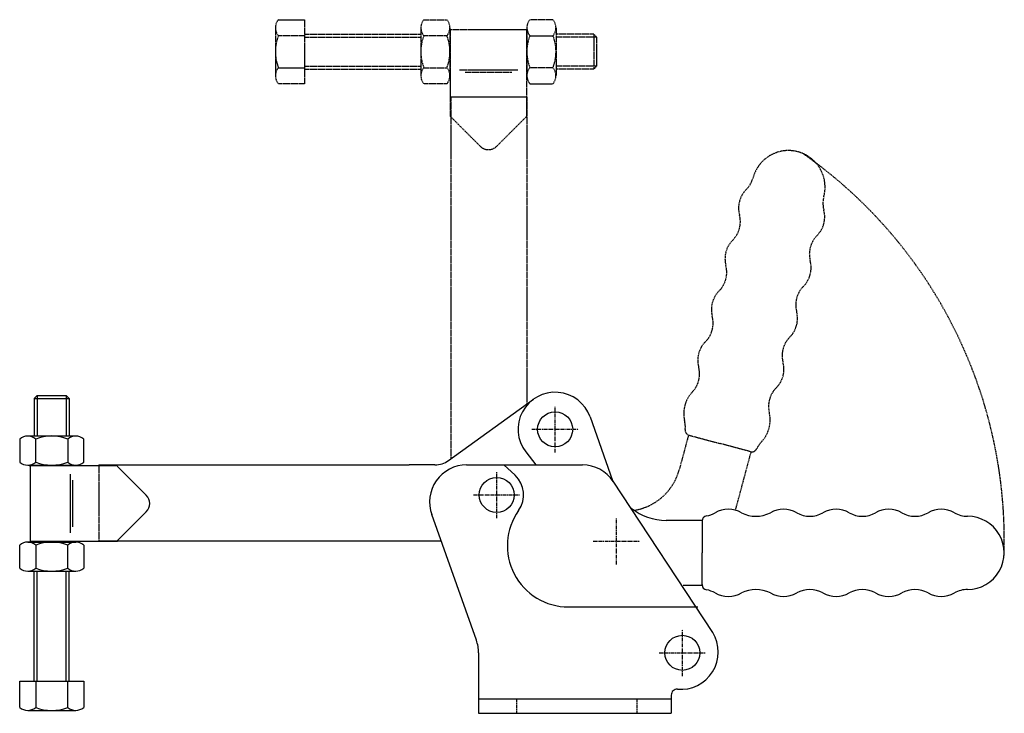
# Model space of a CAD drawing. Extents: x 170 to 507, y 169 to 407.
import ezdxf

# ---------------------------------------------------------------- set-up
doc = ezdxf.new("R2010")
doc.units = 0
doc.linetypes.add('CENTER', pattern=[2, 1.25, -0.25, 0.25, -0.25])
doc.linetypes.add('HIDDEN', pattern=[0.375, 0.25, -0.125])
doc.layers.get('0').update_dxf_attribs({"linetype": 'CONTINUOUS'})
for name, color, linetype in [('BRAUER-1', 1, 'CENTER'), ('BRAUER-2', 4, 'HIDDEN'), ('BRAUER-5', 4, 'HIDDEN')]:
    doc.layers.add(name, color=color, linetype=linetype)

# ---------------------------------------------------------------- blocks, each defined once
blk = doc.blocks.new('H4502AS_SP')
for p, q in [((-35.56455, 36.025054), (-34.56455, 37.025054)), ((-35.56455, 36.025054), (-35.56455, 23.133052)), ((-35.56455, 36.025054), (-23.56455, 36.025054)), ((-34.56455, 37.025054), (-34.56455, 23.133052)), ((-34.56455, 37.025054), (-24.56455, 37.025054)), ((-24.56455, 37.025054), (-24.56455, 23.133052)), ((-24.56455, 37.025054), (-23.56455, 36.025054)), ((-23.56455, 36.025054), (-23.56455, 23.133052)), ((-40.53255, 22.08338), (-40.53255, 14.182724)), ((-37.79055, 23.133052), (-21.33855, 23.133052)), ((-35.04855, 14.182724), (-35.04855, 22.08338)), ((-24.08055, 22.08338), (-24.08055, 14.182723)), ((-18.59655, 14.182723), (-18.59655, 22.08338)), ((-37.79055, 13.156232), (-21.33855, 13.156231)), ((-37.322931, 13.000001), (-7.666076, 13)), ((-37, 13.000001), (-37, -12.999999)), ((-7.343145, 13), (2.828427, 2.828426)), ((-23.204168, 10.000001), (-23.204169, -9.999999)), ((-22.404168, 8), (-22.404169, -8)), ((-7.343146, -13), (2.828427, -2.828427)), ((-37.79055, -13.198125), (-21.33855, -13.198125)), ((-7.020215, -13), (-36.677069, -12.999999)), ((-40.53255, -22.125274), (-40.53255, -14.224618)), ((-35.04855, -14.224618), (-35.04855, -22.125274)), ((-24.08055, -22.125274), (-24.08055, -14.224617)), ((-18.59655, -14.224617), (-18.59655, -22.125274)), ((-37.79055, -23.174946), (-21.33855, -23.174946)), ((-35.56455, -60.89011), (-35.56455, -23.174946)), ((-34.56455, -60.89011), (-34.56455, -23.174946)), ((-24.56455, -60.89011), (-24.56455, -23.174946)), ((-23.56455, -60.89011), (-23.56455, -23.174946)), ((-40.532552, -69.840438), (-40.532552, -60.89011)), ((-40.532552, -60.89011), (-18.596552, -60.89011)), ((-35.048552, -60.89011), (-35.048552, -69.840438)), ((-24.080552, -69.840438), (-24.080552, -60.89011)), ((-18.596552, -60.89011), (-18.596552, -69.840438)), ((-37.790552, -70.89011), (-21.338552, -70.89011))]:
    blk.add_line(p, q)
for centre, radius, start, end in [((-37.79055, 18.934365), 4.175507, 48.952337, 131.047669), ((-29.56455, 8.2627), 14.868942, 68.356986, 111.643014), ((-21.33855, 18.934365), 4.175507, 48.952337, 131.047669), ((-37.79055, 17.331739), 4.175507, 228.952335, 311.047669), ((-29.56455, 28.003403), 14.868942, 248.356984, 291.643014), ((-21.33855, 17.331739), 4.175508, 228.952335, 311.04766), ((0, 0), 3.999999, 314.999989, 44.99999), ((-37.79055, -17.373633), 4.175507, 48.952331, 131.047665), ((-29.56455, -28.045297), 14.868942, 68.356986, 111.643016), ((-21.33855, -17.373633), 4.175508, 48.95234, 131.047665), ((-37.79055, -18.976258), 4.175508, 228.95234, 311.047663), ((-29.56455, -8.304594), 14.868942, 248.356986, 291.643014), ((-21.33855, -18.976258), 4.175508, 228.95234, 311.047663), ((-37.790552, -66.691422), 4.175508, 228.95234, 311.047663), ((-29.564552, -56.019758), 14.868942, 248.356986, 291.643014), ((-21.338552, -66.691422), 4.175508, 228.95234, 311.047663)]:
    blk.add_arc(centre, radius, start, end)

msp = doc.modelspace()

# ---------------------------------------------------------------- linework, layer by layer
for p, q in [((316.694125, 255.494731), (345.786286, 276.49708)), ((365.190313, 270.442835), (372.912041, 248.657528)), ((343.173833, 258.430542), (346.600304, 254)), ((197, 254.000003), (303.22, 254.000001)), ((312.070002, 254.000001), (303.22, 254.000001)), ((322.920503, 254), (362.560386, 254)), ((335.692465, 254.005507), (339.508797, 250.434987)), ((407.172728, 196.59304), (373.100703, 248.384609)), ((326.234097, 193.963656), (310.986406, 236.956345)), ((403.520001, 234.977288), (391.220002, 234.977289)), ((403.520002, 234.757287), (403.520001, 223.867288)), ((196.999999, 228.000003), (314.246248, 228.000001)), ((403.520002, 212.97729), (403.520001, 223.867288)), ((397.047387, 212.757289), (403.520001, 212.757289)), ((357.810001, 205.33333), (402.037355, 205.333329)), ((327.000001, 189.62), (327, 168.9)), ((327, 173.9), (392.97, 173.899999)), ((392.97, 175.163972), (392.97, 168.899999)), ((327, 168.9), (392.97, 168.899999))]:
    msp.add_line(p, q)
for centre, radius in [((353.220007, 266.199996), 5.999995), ((333.220002, 243.72), 6), ((396.7984, 189.619999), 6)]:
    msp.add_circle(centre, radius)
for centre, radius, start, end in [((353.220007, 266.199996), 12.700001, 19.516722, 217.717449), ((322.920503, 241.3), 12.7, 89.999999, 199.999995), ((312.070002, 261.900001), 7.9, 269.999998, 305.82645), ((362.560385, 241.3), 12.7, 33.647387, 89.999995), ((333.220002, 243.72), 9.2, 324.654549, 46.877167), ((357.810001, 226.28), 20.94667, 144.654526, 270), ((391.220002, 254.027289), 19.05, 231.23121, 270), ((405.320002, 234.757287), 1.8, 99.594055, 180), ((403.520005, 245.406231), 9, 279.594055, 299.999995), ((412.520001, 229.817771), 9, 59.999984, 119.999974), ((421.970005, 247.16962), 10.763394, 242.619842, 297.380142), ((431.420001, 229.817766), 9, 59.999984, 119.999974), ((440.420005, 245.406221), 9, 239.999987, 299.999995), ((449.420001, 229.817761), 9.000004, 60, 119.999974), ((458.420005, 245.406221), 9, 239.999987, 299.999995), ((467.420001, 229.817761), 9, 59.999984, 119.999974), ((476.420005, 245.406216), 9, 239.999987, 299.999995), ((485.420001, 229.817756), 9, 59.999987, 119.999974), ((494.420005, 245.406211), 9, 239.999984, 269.999994), ((494.420004, 223.867276), 12.538935, 269.999989, 90), ((405.320002, 212.97729), 1.8, 180, 260.405931), ((403.520002, 202.328346), 9, 59.999989, 80.405932), ((412.520002, 217.916803), 9, 240.000009, 300.000002), ((421.970002, 200.564952), 10.763394, 62.619844, 117.380145), ((431.420002, 217.916808), 9, 240.000024, 299.999999), ((440.420002, 202.32835), 9, 59.999989, 119.999999), ((449.420002, 217.916808), 9.000004, 240.000009, 299.999983), ((458.420002, 202.328346), 9, 59.999989, 120.000002), ((467.420002, 217.916803), 9, 240.000009, 299.999999), ((476.420002, 202.328345), 9, 59.999989, 119.999999), ((485.420002, 217.916803), 9, 240.000009, 299.999999), ((494.420002, 202.328345), 9, 89.99999, 119.999999), ((396.276046, 189.896144), 12.790079, 264.839544, 31.574104), ((314.300001, 189.620001), 12.7, 359.999989, 19.999997), ((394.97, 175.163972), 2, 85.536692, 180)]:
    msp.add_arc(centre, radius, start, end)
at = {"layer": 'BRAUER-1'}
for p, q in [((353.220007, 258.199996), (353.220007, 274.199996)), ((345.220007, 266.199996), (361.220007, 266.199995)), ((333.220002, 235.72), (333.220002, 251.72)), ((325.220002, 243.72), (341.220002, 243.72)), ((374.188123, 219.882149), (374.188123, 235.882149)), ((366.188123, 227.882149), (382.188123, 227.882148)), ((396.798399, 181.619999), (396.7984, 197.619999)), ((388.7984, 189.619999), (404.7984, 189.619999)), ((340, 173.9), (340, 168.9)), ((381.2, 173.899999), (381.2, 168.899998))]:
    msp.add_line(p, q, dxfattribs=at)
at = {"layer": 'BRAUER-2'}
msp.add_line((197, 254.000003), (196.999999, 228.000003), dxfattribs=at)
at = {"layer": 'BRAUER-5'}
for p, q in [((258.464841, 406.532094), (267.415169, 406.532094)), ((267.415169, 406.532094), (267.415169, 384.596094)), ((308.264841, 406.532093), (316.165497, 406.532093)), ((352.473494, 406.532093), (344.572838, 406.532093)), ((257.415169, 403.790094), (257.415169, 387.338094)), ((267.415169, 401.564093), (307.215169, 401.564093)), ((307.215169, 403.790093), (307.215169, 387.338093)), ((317.191989, 403.790093), (317.191989, 387.338093)), ((317.390114, 373.342688), (317.390115, 402.999542)), ((343.390115, 402.999542), (317.390115, 402.999542)), ((343.390115, 402.999542), (343.390114, 373.342687)), ((343.546346, 403.790093), (343.546345, 387.338093)), ((353.523166, 403.790093), (353.523166, 387.338093)), ((366.415169, 401.564093), (353.523166, 401.564093)), ((366.415169, 401.564093), (366.415169, 389.564093)), ((366.415169, 401.564093), (367.415169, 400.564093)), ((267.415169, 401.048094), (258.464841, 401.048094)), ((267.415169, 400.564093), (307.215169, 400.564093)), ((316.165497, 401.048093), (308.264841, 401.048093)), ((344.572838, 401.048093), (352.473494, 401.048093)), ((367.415169, 400.564093), (353.523166, 400.564093)), ((367.415169, 400.564093), (367.415169, 390.564093)), ((258.464841, 390.080094), (267.415169, 390.080094)), ((267.415169, 390.564093), (307.215169, 390.564093)), ((267.415169, 389.564093), (307.215169, 389.564093)), ((308.264841, 390.080093), (316.165498, 390.080093)), ((340.390115, 389.20371), (320.390115, 389.203711)), ((338.390114, 388.40371), (322.390114, 388.403711)), ((352.473494, 390.080093), (344.572837, 390.080093)), ((367.415169, 390.564093), (353.523166, 390.564093)), ((366.415169, 389.564093), (353.523166, 389.564093)), ((367.415169, 390.564093), (366.415169, 389.564093)), ((267.415169, 384.596094), (258.464841, 384.596094)), ((316.165498, 384.596093), (308.264841, 384.596093)), ((344.572837, 384.596093), (352.473494, 384.596093)), ((317.500005, 379.940003), (317.500003, 256.076514)), ((343.500005, 379.940002), (317.500005, 379.940003)), ((343.500005, 379.940002), (343.500003, 274.846556)), ((317.390114, 373.342688), (327.561687, 363.171115)), ((343.390114, 373.342687), (333.21854, 363.171115)), ((398.877413, 264.225027), (395.693938, 252.344141)), ((399.089918, 264.168088), (409.608849, 261.349548)), ((420.12778, 258.53101), (409.608849, 261.349548)), ((414.981452, 238.474633), (420.340284, 258.474068))]:
    msp.add_line(p, q, dxfattribs=at)
for centre, radius, start, end in [((261.613857, 403.790094), 4.175508, 138.95234, 221.047663), ((311.413857, 403.790093), 4.175508, 138.95234, 221.047663), ((313.016482, 403.790093), 4.175507, 318.952331, 41.047665), ((347.721853, 403.790093), 4.175507, 138.952335, 221.047669), ((349.324479, 403.790093), 4.175507, 318.952337, 41.047669), ((272.285521, 395.564094), 14.868942, 158.356986, 201.643014), ((322.085521, 395.564093), 14.868942, 158.356986, 201.643014), ((302.344818, 395.564093), 14.868942, 338.356986, 21.643016), ((358.393517, 395.564093), 14.868942, 158.356984, 201.643014), ((338.652814, 395.564093), 14.868942, 338.356986, 21.643014), ((261.613857, 387.338094), 4.175508, 138.95234, 221.047663), ((311.413857, 387.338093), 4.175508, 138.95234, 221.047663), ((313.016482, 387.338093), 4.175508, 318.95234, 41.047665), ((347.721853, 387.338093), 4.175508, 138.952335, 221.04766), ((349.324479, 387.338093), 4.175507, 318.952337, 41.047669), ((330.390114, 365.999542), 3.999999, 224.999989, 314.99999), ((433.105032, 349.159805), 12.538935, 344.999989, 165), ((345.325854, 228.247353), 161.687171, 358.130338, 54.970693), ((412.300018, 354.734492), 9, 314.999984, 344.999994), ((425.027937, 342.006567), 9, 134.999987, 194.999974), ((453.910041, 343.585117), 9, 164.99999, 194.999999), ((436.523375, 338.926375), 9, 315.000009, 14.999999), ((407.641271, 337.347829), 9, 314.999987, 14.999995), ((420.369189, 324.619903), 9, 134.999984, 194.999974), ((449.251298, 326.198452), 9, 134.999989, 194.999999), ((431.864632, 321.53971), 9, 315.000009, 14.999999), ((402.982523, 319.961165), 9, 314.999987, 14.999995), ((415.710447, 307.233238), 9.000004, 135, 194.999974), ((444.592554, 308.811788), 9, 134.999989, 195.000002), ((398.32378, 302.5745), 9, 314.999987, 14.999995), ((427.205885, 304.153046), 9.000004, 315.000009, 14.999983), ((439.933807, 291.425124), 9, 134.999989, 194.999999), ((411.051699, 289.846575), 9, 134.999984, 194.999974), ((393.665032, 285.187837), 9, 314.999987, 14.999995), ((422.547142, 286.766381), 9, 315.000024, 14.999999), ((435.275069, 274.038458), 9, 134.999989, 194.999999), ((408.001844, 271.59461), 10.762371, 137.800304, 192.563239), ((416.077055, 269.368083), 10.762371, 317.800327, 12.563265), ((388.803829, 266.92424), 9, 354.594055, 14.999995), ((399.555792, 265.906754), 1.8, 174.594055, 255), ((430.41387, 255.77486), 9, 134.999989, 155.405932), ((420.593654, 260.269676), 1.8, 255, 335.405931), ((377.293051, 257.274643), 19.05, 278.920282, 345)]:
    msp.add_arc(centre, radius, start, end, dxfattribs=at)

# ---------------------------------------------------------------- block references
msp.add_blockref('H4502AS_SP', (210.409445, 240.77548))

doc.saveas('drawing.dxf')
